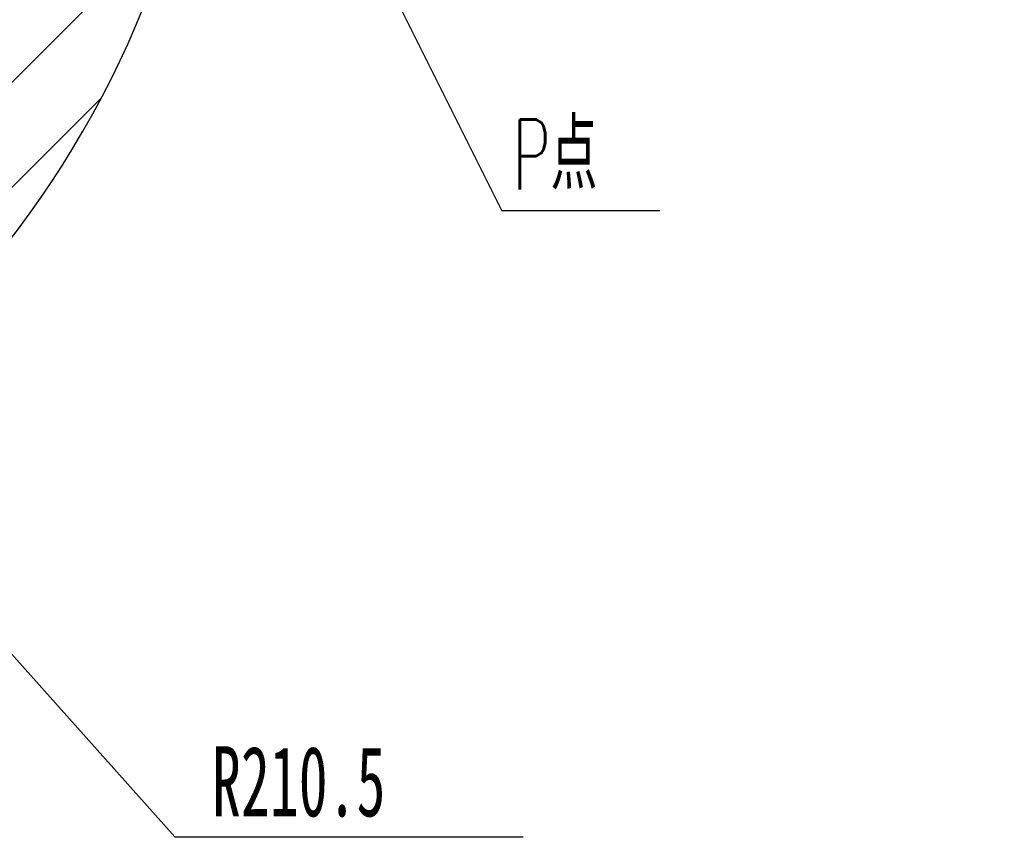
# Model space of a CAD drawing. Header units: millimetres. Extents: x -8 to 661, y 0 to 297.
# Tile 14 of 19: x 192 to 234, y 173 to 208. Entities that reach past the tile are written whole.
import ezdxf

# ---------------------------------------------------------------- set-up
doc = ezdxf.new("R2010")
doc.units = ezdxf.units.MM
doc.layers.add('细线层', color=4, linetype='Continuous')
doc.styles.add('SLDTEXTSTYLE4', font='TXT', dxfattribs={"width": 0.605})
doc.styles.add('SLDTEXTSTYLE5', font='TXT', dxfattribs={"width": 0.605, "bigfont": 'bigfont'})
doc.dimstyles.new('SLDDIMSTYLE1', dxfattribs={"dimtxt": 3, "dimasz": 2, "dimexe": 0, "dimexo": 0.0625, "dimgap": 0.75, "dimtad": 0, "dimtih": 1, "dimtoh": 1, "dimdec": 1, "dimlfac": 10, "dimrnd": 1e-09, "dimzin": 12, "dimdsep": 46, "dimtxsty": 'SLDTEXTSTYLE4', "dimsah": 1, "dimcen": 0, "dimadec": 0, "dimazin": 3, "dimtfac": 1, "dimtofl": 0, "dimtmove": 0, "dimatfit": 3, "dimfxl": 0, "dimfrac": 2, "dimtolj": 1, "dimtzin": 12, "dimarcsym": 0})
doc.dimstyles.new('SLDDIMSTYLE5', dxfattribs={"dimtxt": 0.18, "dimasz": 2, "dimexe": 0, "dimexo": 0.0625, "dimgap": 0, "dimtad": 0, "dimtih": 1, "dimtoh": 1, "dimdec": 0, "dimrnd": 1e-09, "dimzin": 0, "dimdsep": 46, "dimtxsty": 'Standard', "dimsah": 1, "dimcen": 0.09, "dimadec": 0, "dimazin": 0, "dimtfac": 2, "dimtdec": 0, "dimtofl": 0, "dimtmove": 0, "dimatfit": 3, "dimfxl": 0, "dimfrac": 2, "dimtolj": 1, "dimtzin": 0, "dimarcsym": 0})

# ---------------------------------------------------------------- blocks, each defined once
blk = doc.blocks.new('_D_5')
at = {"layer": '细线层'}
for p, q in [((169.176, 206.209), (183.203, 190.514)), ((183.203, 190.514), (198.795, 173.068)), ((198.795, 173.068), (213.67, 173.068))]:
    blk.add_line(p, q, dxfattribs=at)
blk.add_arc((169.176, 206.209), 21.05, 302.0076, 313.1487, dxfattribs=at)
blk.add_solid([(183.203, 190.514), (182.057, 192.172), (181.684, 191.838)], dxfattribs=at)
at = {"layer": '细线层', "insert": (200.382, 176.935), "char_height": 3, "attachment_point": 1, "style": 'SLDTEXTSTYLE4'}
blk.add_mtext('R210.5', dxfattribs=at)
blk = doc.blocks.new('SW_NOTE_13')
at = {"layer": '细线层', "color": 0}
blk.add_line((6.748, 0), (0, 0), dxfattribs=at)
at = {"layer": '细线层', "color": 0, "insert": (0.453, 3.914), "char_height": 3, "attachment_point": 1, "style": 'SLDTEXTSTYLE5'}
blk.add_mtext('P\\M+1935F', dxfattribs=at)

msp = doc.modelspace()

# ---------------------------------------------------------------- hatches: boundary and pattern name
at = {"layer": '细线层'}
h = msp.add_hatch(dxfattribs=at)
h.set_pattern_fill('ANSI31', color=256, style=0)
edge = h.paths.add_edge_path(flags=0)
edge.add_line((166.169, 208.06), (166.144, 185.378))
edge.add_arc((169.176, 206.209), 21.05, 261.7179, 300.6469)
edge.add_arc((158.471, 224.276), 42.05, 300.6469, 599.3531)
edge.add_arc((147.766, 206.209), 21.05, 239.3531, 278.2821)
edge.add_line((150.799, 185.378), (150.799, 208.048))
edge.add_arc((158.471, 224.276), 17.95, -64.6046, 244.697, ccw=False)

# ---------------------------------------------------------------- linework, layer by layer
msp.add_arc((158.471, 224.276), 42.05, 300.6469, 239.3531, dxfattribs=at)
msp.add_arc((158.471, 224.276), 42.05, 300.6469, 239.3531, dxfattribs=at)

# ---------------------------------------------------------------- block references
msp.add_blockref('SW_NOTE_13', (212.761, 199.807), dxfattribs=at)

# ---------------------------------------------------------------- dimensions: what is measured, and where the dimension line sits
dim = msp.add_radius_dim(center=(169.176, 206.209), mpoint=(183.203, 190.514), dimstyle='SLDDIMSTYLE1', dxfattribs=at)
dim.commit()
dim.dimension.update_dxf_attribs({"geometry": '_D_5', "text_midpoint": (207.026, 175.37), "dimtype": 164})

# ---------------------------------------------------------------- leaders
msp.add_leader([(200.534, 224.309), (212.761, 199.807)], dimstyle='SLDDIMSTYLE5', dxfattribs=at)

doc.saveas('drawing.dxf')
